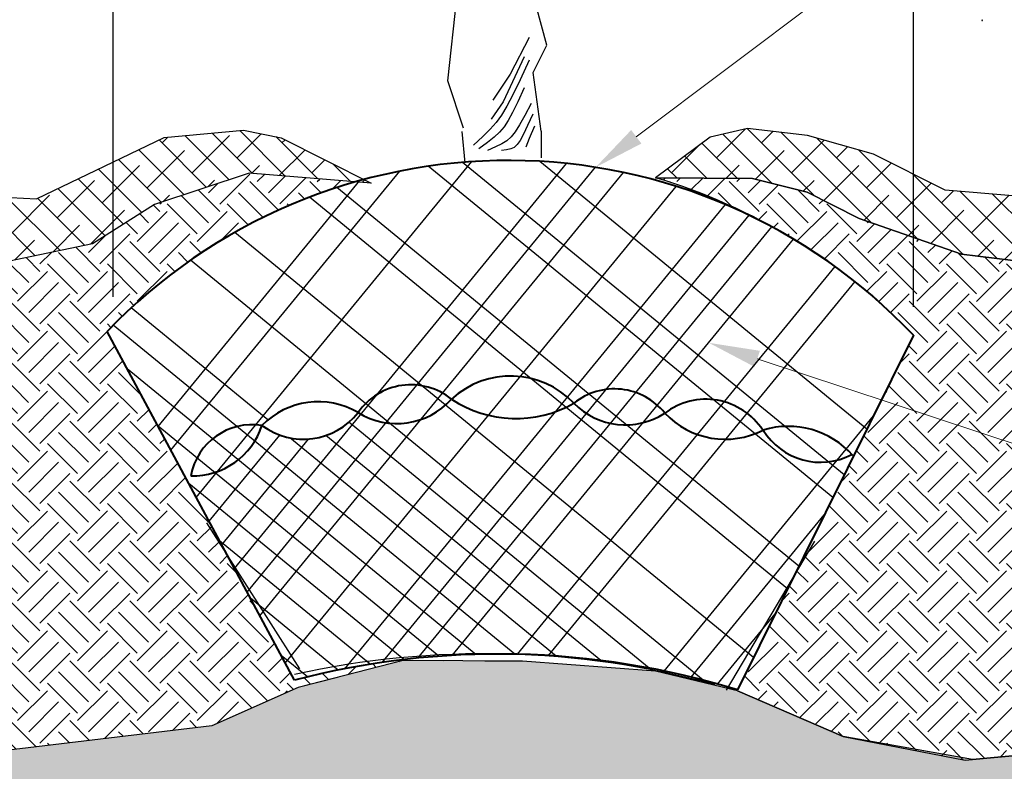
# Paper-space layout '113851PD001' of a CAD drawing. Header units: feet. Extents: x -1 to 187, y -1 to 115.
# Tile 24 of 32: x 13.72 to 16.14, y 15.32 to 17.17. Entities that reach past the tile are written whole.
import ezdxf

# ---------------------------------------------------------------- set-up
doc = ezdxf.new("R2010")
doc.units = ezdxf.units.FT
doc.header["$MEASUREMENT"] = 0
doc.linetypes.add('DASHED2', pattern=[0.375, 0.25, -0.125])
doc.layers.add('MA_Defpoints - soil edge guideline', color=60, linetype='Continuous', plot=False)
for name, color, linetype in [('MA_Detail - earth_disturbed_hatch', 251, 'Continuous'), ('MA_Detail - mulch', 252, 'Continuous'), ('MA_Detail - plant', 7, 'Continuous'), ('MA_Detail - wire basket - hatch', 7, 'Continuous'), ('SH_Text', 7, 'Continuous')]:
    doc.layers.add(name, color=color, linetype=linetype)
for name, color, linetype, lineweight in [('MA_Detail - rootball sides', 7, 'DASHED2', 15), ('MA_Detail - text - label', 7, 'Continuous', 9), ('MA_Detail - wire basket', 7, 'Continuous', 40)]:
    doc.layers.add(name, color=color, linetype=linetype, lineweight=lineweight)
doc.styles.add('Slanted-Normal', font='font31.shx', dxfattribs={"height": 0.14})
doc.dimstyles.new('Dec-1  Slanted', dxfattribs={"dimtxt": 0.14, "dimasz": 0.14, "dimexe": 0.07000000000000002, "dimexo": 0.07000000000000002, "dimgap": 0.07000000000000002, "dimtad": 1, "dimdec": 1, "dimzin": 3, "dimdsep": 46, "dimtxsty": 'Slanted-Normal', "dimblk": 'Dim1', "dimcen": 0, "dimclrd": 95, "dimclre": 95, "dimclrt": 7, "dimadec": 1, "dimazin": 3, "dimtfac": 1, "dimtdec": 1, "dimtix": 1, "dimtofl": 0, "dimtmove": 1, "dimatfit": 3, "dimldrblk": 'Dim1', "dimfxl": 1, "dimtolj": 1, "dimtzin": 0, "dimlwd": -1, "dimlwe": -1, "dimarcsym": 0})
pattern_1 = [(315, (12.45084371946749, 14.07127123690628), (0.03682847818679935, 0.03682847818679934), []), (44.99999999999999, (12.45084371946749, 14.07127123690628), (0.03682847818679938, 0.110485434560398), [0.1302083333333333, -0.078125])]
pattern_2 = [(315, (11.87444663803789, 13.7736722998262), (0.1473139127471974, -2.706112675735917e-17), [0.1041666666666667, -0.1041666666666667]), (315, (11.90206799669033, 13.80129365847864), (0.1473139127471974, -2.706112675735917e-17), [0.1041666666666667, -0.1041666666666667]), (315, (11.92968935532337, 13.82891501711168), (0.1473139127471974, -2.706112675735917e-17), [0.1041666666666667, -0.1041666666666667]), (44.99999999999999, (11.94810359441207, 13.82891501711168), (3.631298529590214e-17, 0.1473139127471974), [0.1041666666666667, -0.1041666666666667]), (44.99999999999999, (11.97572495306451, 13.80129365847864), (3.631298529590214e-17, 0.1473139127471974), [0.1041666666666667, -0.1041666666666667]), (44.99999999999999, (12.00334631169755, 13.7736722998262), (3.631298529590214e-17, 0.1473139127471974), [0.1041666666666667, -0.1041666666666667])]

# ---------------------------------------------------------------- blocks, each defined once
blk = doc.blocks.new('Dim1')
h = blk.add_hatch(color=4)
h.dxf.hatch_style = 1
h.paths.add_polyline_path([(0, 0), (-1.000000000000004, -0.1999999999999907), (-1.000000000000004, 0.1999999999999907)])
at = {"color": 4}
blk.add_lwpolyline([(0, 0), (-1.000000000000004, -0.1999999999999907), (-1.000000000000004, 0.1999999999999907), (0, 0)], dxfattribs=at)
blk = doc.blocks.new('*D1009')
at = {"layer": 'Defpoints', "color": 0, "transparency": 16777216}
for p in [(13.95108881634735, 19.06381169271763), (11.99758602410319, 16.72600594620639, -888.2575935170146), (13.95108881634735, 16.42172700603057, -1816.306040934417)]:
    blk.add_point(p, dxfattribs=at)
at = {"layer": 'SH_Text', "color": 95, "linetype": 'Continuous', "transparency": 16777216}
for p, q in [((11.99758602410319, 16.79600594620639), (11.99758602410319, 19.13381169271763)), ((13.95108881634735, 16.49172700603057), (13.95108881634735, 19.13381169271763)), ((12.13758602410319, 19.06381169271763), (13.81108881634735, 19.06381169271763))]:
    blk.add_line(p, q, dxfattribs=at)
at = {"layer": 'SH_Text', "color": 95, "transparency": 16777216, "xscale": 0.14, "yscale": 0.14, "zscale": 0.14, "rotation": 180}
blk.add_blockref('Dim1', (11.99758602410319, 19.06381169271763), dxfattribs=at)
at = {"layer": 'SH_Text', "color": 95, "transparency": 16777216, "xscale": 0.14, "yscale": 0.14, "zscale": 0.14}
blk.add_blockref('Dim1', (13.95108881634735, 19.06381169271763), dxfattribs=at)
at = {"layer": 'SH_Text', "color": 7, "transparency": 16777216, "insert": (15.97639009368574, 19.27618900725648), "char_height": 0.14, "width": 6.004105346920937, "attachment_point": 3, "style": 'Slanted-Normal'}
blk.add_mtext('\\A1;EQUAL', dxfattribs=at)
blk = doc.blocks.new('*D1010')
at = {"layer": 'Defpoints', "color": 0, "transparency": 16777216}
for p in [(15.91752899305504, 19.06381169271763), (13.95108881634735, 18.87523298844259), (15.91752899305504, 16.39711778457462, -1816.306040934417)]:
    blk.add_point(p, dxfattribs=at)
at = {"layer": 'SH_Text', "color": 95, "linetype": 'Continuous', "transparency": 16777216}
for p, q in [((14.55990262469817, 19.56707914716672), (13.25990262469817, 19.56707914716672)), ((14.93430890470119, 19.06381169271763), (14.55990262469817, 19.56707914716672)), ((13.95108881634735, 18.94523298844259), (13.95108881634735, 19.13381169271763)), ((15.91752899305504, 16.46711778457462), (15.91752899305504, 19.13381169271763)), ((14.09108881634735, 19.06381169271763), (15.77752899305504, 19.06381169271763))]:
    blk.add_line(p, q, dxfattribs=at)
at = {"layer": 'SH_Text', "color": 95, "transparency": 16777216, "xscale": 0.14, "yscale": 0.14, "zscale": 0.14, "rotation": 180}
blk.add_blockref('Dim1', (13.95108881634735, 19.06381169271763), dxfattribs=at)
at = {"layer": 'SH_Text', "color": 95, "transparency": 16777216, "xscale": 0.14, "yscale": 0.14, "zscale": 0.14}
blk.add_blockref('Dim1', (15.91752899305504, 19.06381169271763), dxfattribs=at)
at = {"layer": 'SH_Text', "color": 7, "transparency": 16777216, "insert": (14.48990262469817, 20.01041248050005), "char_height": 0.14, "width": 14.78819287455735, "attachment_point": 3, "style": 'Slanted-Normal'}
blk.add_mtext('\\A1;WIDTH OF \\PROOT BALL', dxfattribs=at)
blk = doc.blocks.new('*D1011')
at = {"layer": 'Defpoints', "color": 0, "transparency": 16777216}
for p in [(17.88396916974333, 19.06381169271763), (17.88396916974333, 16.53771023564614), (15.91752899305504, 16.39711778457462, -1415.344734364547)]:
    blk.add_point(p, dxfattribs=at)
at = {"layer": 'SH_Text', "color": 95, "linetype": 'Continuous', "transparency": 16777216}
for p, q in [((15.91752899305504, 16.46711778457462), (15.91752899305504, 19.13381169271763)), ((17.88396916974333, 16.60771023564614), (17.88396916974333, 19.13381169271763)), ((16.05752899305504, 19.06381169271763), (17.74396916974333, 19.06381169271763))]:
    blk.add_line(p, q, dxfattribs=at)
at = {"layer": 'SH_Text', "color": 95, "transparency": 16777216, "xscale": 0.14, "yscale": 0.14, "zscale": 0.14, "rotation": 180}
blk.add_blockref('Dim1', (15.91752899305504, 19.06381169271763), dxfattribs=at)
at = {"layer": 'SH_Text', "color": 95, "transparency": 16777216, "xscale": 0.14, "yscale": 0.14, "zscale": 0.14}
blk.add_blockref('Dim1', (17.88396916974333, 19.06381169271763), dxfattribs=at)
at = {"layer": 'SH_Text', "color": 7, "transparency": 16777216, "insert": (16.90074908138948, 19.2104783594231), "char_height": 0.14, "width": 9.941799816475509, "attachment_point": 5, "style": 'Slanted-Normal'}
blk.add_mtext('\\A1;EQUAL', dxfattribs=at)

psp = doc.layouts.new('113851PD001')

# ---------------------------------------------------------------- hatches: boundary and pattern name
at = {"layer": 'MA_Detail - earth_disturbed_hatch', "ltscale": 2}
h = psp.add_hatch(dxfattribs=at)
h.set_pattern_fill('EARTH', color=256, scale=5, angle=-45.00000000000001, style=0)
h.set_pattern_definition(pattern_2)
edge = h.paths.add_edge_path()
edge.add_line((13.5163100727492, 15.35562080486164), (14.19334133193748, 15.43706486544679))
edge.add_line((14.19334133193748, 15.4370648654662), (14.4054545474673, 15.53116838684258))
edge.add_line((14.4054545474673, 15.53116838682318), (14.66707170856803, 15.59814884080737))
edge.add_line((14.66707170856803, 15.59814884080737), (14.66528916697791, 15.59960987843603))
edge.add_ellipse((14.89880400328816, 13.62102844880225), major_axis=(1.408778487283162, 1.408778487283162), ratio=0.9999999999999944, start_angle=51.73098799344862, end_angle=59.59540132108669)
edge.add_line((14.3967575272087, 15.54904893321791), (14.22982472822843, 15.85987416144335))
edge.add_line((14.22982472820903, 15.85987416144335), (14.21676702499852, 15.88033395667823))
edge.add_line((14.21676702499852, 15.88033395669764), (14.21801729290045, 15.88185934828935))
edge.add_line((14.21801729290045, 15.88185934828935), (13.93625325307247, 16.40649784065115))
edge.add_ellipse((14.92243532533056, 15.46064457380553), major_axis=(-0.9662280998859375, 0.9662280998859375), ratio=0.9999999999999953, start_angle=-29.006912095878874, end_angle=1.1958036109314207, ccw=False)
edge.add_line((14.54594832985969, 16.77420881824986), (14.2857765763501, 16.79586130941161))
edge.add_line((14.2857765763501, 16.79586130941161), (14.05312978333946, 16.71839070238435))
edge.add_line((14.05312978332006, 16.71839070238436), (13.90012407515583, 16.62195376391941))
edge.add_line((13.90012407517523, 16.62195376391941), (13.67656963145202, 16.57542694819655))
edge.add_line((13.67656963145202, 16.57542694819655), (13.39281253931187, 16.55423318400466))
edge.add_line((13.39281253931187, 16.55423318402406), (12.71961610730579, 16.54324439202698))
edge.add_line((12.71961610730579, 16.54324439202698), (12.48421726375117, 16.523464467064))
edge.add_line((12.48421726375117, 16.5234644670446), (11.98464863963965, 16.54569850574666))
edge.add_line((11.98464863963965, 16.54569850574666), (11.98464863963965, 16.54435974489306))
edge.add_line((11.98464863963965, 16.54435974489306), (12.06200497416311, 16.14873519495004))
edge.add_line((12.06200497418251, 16.14873519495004), (12.21835174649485, 15.75434815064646))
edge.add_line((12.21835174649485, 15.75434815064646), (12.50485893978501, 15.50175763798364))
edge.add_line((12.50485893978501, 15.50175763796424), (13.04104689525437, 15.37050108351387))
edge.add_line((13.04104689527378, 15.37050108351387), (13.5163100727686, 15.35562080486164))
h = psp.add_hatch(dxfattribs=at)
h.set_pattern_fill('EARTH', color=256, scale=5, angle=-45.00000000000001, style=0)
h.set_pattern_definition(pattern_2)
edge = h.paths.add_edge_path()
edge.add_line((15.4856264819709, 15.52251592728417), (15.74503993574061, 15.41018839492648))
edge.add_line((15.74503993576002, 15.41018839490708), (16.04480658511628, 15.35258450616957))
edge.add_line((16.04480658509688, 15.35258450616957), (16.59676729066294, 15.40263790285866))
edge.add_line((16.59676729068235, 15.40263790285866), (17.17088407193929, 15.5455372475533))
edge.add_line((17.17088407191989, 15.5455372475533), (17.56539721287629, 15.77133966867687))
edge.add_line((17.56539721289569, 15.77133966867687), (17.74054996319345, 15.99598259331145))
edge.add_line((17.74054996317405, 15.99598259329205), (17.82697828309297, 16.22878720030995))
edge.add_line((17.82697828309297, 16.22878720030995), (17.88393807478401, 16.4814709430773))
edge.add_line((17.88393807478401, 16.4814709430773), (17.19436558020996, 16.53169221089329))
edge.add_line((17.19436558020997, 16.53169221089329), (16.84403512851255, 16.54336552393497))
edge.add_line((16.84403512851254, 16.54336552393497), (16.40241087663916, 16.55142013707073))
edge.add_line((16.40241087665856, 16.55142013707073), (16.03596640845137, 16.59663288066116))
edge.add_line((16.03596640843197, 16.59663288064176), (15.78402498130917, 16.68456600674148))
edge.add_line((15.78402498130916, 16.68456600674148), (15.65637751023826, 16.74948451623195))
edge.add_line((15.65637751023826, 16.74948451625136), (15.52260706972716, 16.78303070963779))
edge.add_line((15.52260706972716, 16.78303070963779), (15.2841074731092, 16.78459699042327))
edge.add_ellipse((14.86608223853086, 15.3897668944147), major_axis=(-1.02963490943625, 1.02963490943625), ratio=0.9999999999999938, start_angle=268.77301166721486, end_angle=298.3167280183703, ccw=False)
edge.add_line((15.91752899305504, 16.39711778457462), (15.48537303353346, 15.52503748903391))
h = psp.add_hatch(dxfattribs=at)
h.set_pattern_fill('EARTH', color=256, scale=4, angle=-90.00000000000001, style=0)
h.set_pattern_definition([(270, (11.87444663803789, 13.7736722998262), (0.08333333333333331, -0.08333333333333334), [0.08333333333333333, -0.08333333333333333]), (270, (11.90569663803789, 13.7736722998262), (0.08333333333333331, -0.08333333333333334), [0.08333333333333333, -0.08333333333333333]), (270, (11.93694663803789, 13.7736722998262), (0.08333333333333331, -0.08333333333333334), [0.08333333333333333, -0.08333333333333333]), (360, (11.94736330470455, 13.76325563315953), (0.08333333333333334, 0.0833333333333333), [0.08333333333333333, -0.08333333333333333]), (360, (11.94736330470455, 13.73200563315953), (0.08333333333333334, 0.0833333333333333), [0.08333333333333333, -0.08333333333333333]), (360, (11.94736330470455, 13.70075563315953), (0.08333333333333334, 0.0833333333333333), [0.08333333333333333, -0.08333333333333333])])
h.paths.add_polyline_path([(11.51408216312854, 16.56249457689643), (11.51408216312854, 16.22269593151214), (11.64481921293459, 15.70815061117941), (12.24324059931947, 15.07401925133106), (12.98728864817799, 14.77075524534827), (13.86839813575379, 14.57510109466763), (14.8474088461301, 14.57510109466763), (15.85578968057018, 14.61423189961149), (17.02081228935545, 14.8196687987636), (17.45157694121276, 15.10336737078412), (17.83339113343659, 15.54358922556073), (18.16625471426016, 16.01315926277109), (18.21103857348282, 16.45764835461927), (17.88395529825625, 16.48154734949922), (17.82697828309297, 16.22878720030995), (17.74054996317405, 15.99598259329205), (17.56539721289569, 15.77133966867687), (17.17088407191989, 15.5455372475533), (16.59676729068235, 15.40263790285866), (16.06267149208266, 15.35420454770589), (15.74503993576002, 15.41018839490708), (15.4856264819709, 15.52251592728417), (15.28386050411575, 15.57147921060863), (14.95673038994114, 15.59543529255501), (14.66415063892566, 15.59740097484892), (14.4054545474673, 15.53116838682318), (14.19334133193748, 15.4370648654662), (13.5163100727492, 15.35562080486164), (13.04104689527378, 15.37050108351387), (12.50485893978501, 15.50175763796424), (12.21835174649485, 15.75434815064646), (12.06200497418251, 16.14873519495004), (11.98464863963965, 16.54435974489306), (11.59311249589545, 16.56312439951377)])
at = {"layer": 'MA_Detail - mulch'}
h = psp.add_hatch(dxfattribs=at)
h.set_pattern_fill('ANSI38', color=256, scale=5, angle=-90.00000000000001, style=0)
h.set_pattern_definition(pattern_1)
h.paths.add_polyline_path([(11.51408216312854, 16.69639618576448), (11.51408216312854, 16.56249457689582), (11.59311249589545, 16.56312439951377), (12.48421726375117, 16.5234644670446), (12.71961610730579, 16.54324439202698), (13.39281253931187, 16.55423318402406), (13.67656963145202, 16.57542694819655), (13.90012407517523, 16.62195376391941), (14.05312978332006, 16.71839070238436), (14.2857765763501, 16.79586130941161), (14.58489476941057, 16.77096754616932), (14.36436761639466, 16.88286506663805), (14.27175598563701, 16.9013687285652), (14.07673158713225, 16.88343681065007), (13.76306256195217, 16.73294690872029), (13.5985443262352, 16.74025107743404), (13.17281372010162, 16.71247233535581), (12.82961551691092, 16.73005443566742)])
h = psp.add_hatch(dxfattribs=at)
h.set_pattern_fill('ANSI38', color=256, scale=5, angle=-90.00000000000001, style=0)
h.set_pattern_definition(pattern_1)
h.paths.add_polyline_path([(18.19679727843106, 16.56761147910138), (16.86207888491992, 16.71533718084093), (16.37829870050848, 16.70417962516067), (16.16164168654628, 16.74025107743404), (15.99548458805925, 16.75438607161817), (15.81917432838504, 16.84257826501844), (15.65748729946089, 16.88822623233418), (15.50986013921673, 16.90578308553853), (15.41847180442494, 16.8847148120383), (15.2841074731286, 16.78459699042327), (15.52260706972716, 16.78303070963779), (15.65637751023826, 16.74948451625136), (15.78402498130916, 16.68456600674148), (16.03596640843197, 16.59663288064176), (16.40241087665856, 16.55142013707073), (16.84403512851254, 16.54336552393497), (17.19436558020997, 16.53169221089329), (18.21103857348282, 16.45764835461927), (18.24211045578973, 16.50551466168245)])

# ---------------------------------------------------------------- linework, layer by layer
at = {"layer": 'MA_Defpoints - soil edge guideline'}
for p, q in [((15.52260706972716, 16.78303070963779, -1415.344734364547), (15.2841074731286, 16.78459699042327, -1415.344734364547)), ((15.2841074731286, 16.78459699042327, -1415.344734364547), (15.2841074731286, 16.78459699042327, -1415.344734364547)), ((15.65637751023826, 16.74948451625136, -1415.344734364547), (15.52260706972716, 16.78303070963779, -1415.344734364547)), ((15.78402498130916, 16.68456600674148, -1415.344734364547), (15.65637751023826, 16.74948451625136, -1415.344734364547)), ((16.03596640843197, 16.59663288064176, -1415.344734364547), (15.78402498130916, 16.68456600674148, -1415.344734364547)), ((16.40241087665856, 16.55142013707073, -1415.344734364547), (16.03596640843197, 16.59663288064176, -1415.344734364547)), ((15.91752899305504, 16.39711778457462, -1415.344734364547), (15.48537303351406, 15.52503748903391, -1415.344734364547)), ((14.66415063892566, 15.59740097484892, 801.922613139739), (14.4054545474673, 15.53116838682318, 801.922613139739)), ((14.95673038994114, 15.59543529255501, 801.922613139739), (14.66415063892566, 15.59740097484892, 801.922613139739)), ((15.28386050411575, 15.57147921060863, 801.922613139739), (14.95673038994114, 15.59543529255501, 801.922613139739)), ((15.4856264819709, 15.52251592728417, 801.922613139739), (15.28386050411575, 15.57147921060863, 801.922613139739)), ((14.4054545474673, 15.53116838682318, 801.922613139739), (14.19334133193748, 15.4370648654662, 801.922613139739)), ((15.48537303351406, 15.52503748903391, -1415.344734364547), (15.48537303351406, 15.52503748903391, -1415.344734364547)), ((15.4856264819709, 15.52251592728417, -1415.344734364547), (15.4856264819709, 15.52251592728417, -1415.344734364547)), ((15.4856264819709, 15.52251592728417, -1415.344734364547), (15.74503993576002, 15.41018839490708, -1415.344734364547)), ((15.74503993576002, 15.41018839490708, 801.922613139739), (15.4856264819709, 15.52251592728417, 801.922613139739)), ((14.19334133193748, 15.4370648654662, 801.922613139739), (13.5163100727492, 15.35562080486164, 801.922613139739)), ((15.74503993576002, 15.41018839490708, -1415.344734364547), (16.04480658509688, 15.35258450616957, -1415.344734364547)), ((16.06267149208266, 15.35420454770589, 801.922613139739), (15.74503993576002, 15.41018839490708, 801.922613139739)), ((16.04480658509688, 15.35258450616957, -1415.344734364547), (16.59676729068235, 15.40263790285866, -1415.344734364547)), ((16.59676729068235, 15.40263790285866, 801.922613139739), (16.06267149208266, 15.35420454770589, 801.922613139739))]:
    psp.add_line(p, q, dxfattribs=at)
psp.add_ellipse((14.86608223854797, 15.38976689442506, -1415.344734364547), major_axis=(-1.029634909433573, 1.029634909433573), ratio=0.9999999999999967, start_param=4.690973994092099, end_param=5.206609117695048, dxfattribs=at)
at = {"layer": 'MA_Detail - mulch'}
for p, q in [((14.07673158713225, 16.88343681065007, -487.2962869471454), (14.27175598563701, 16.9013687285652, -487.2962869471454)), ((14.27175598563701, 16.9013687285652, -487.2962869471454), (14.36436761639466, 16.88286506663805, -487.2962869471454)), ((15.50986013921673, 16.90578308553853, -487.2962869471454), (15.41847180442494, 16.8847148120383, -487.2962869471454)), ((15.65748729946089, 16.88822623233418, -487.2962869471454), (15.50986013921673, 16.90578308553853, -487.2962869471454)), ((15.81917432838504, 16.84257826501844, -487.2962869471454), (15.65748729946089, 16.88822623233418, -487.2962869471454)), ((13.76306256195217, 16.73294690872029, -487.2962869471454), (14.07673158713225, 16.88343681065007, -487.2962869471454)), ((14.36436761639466, 16.88286506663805, -487.2962869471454), (14.58489476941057, 16.77096754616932, -487.2962869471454)), ((15.41847180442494, 16.8847148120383, -487.2962869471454), (15.2841074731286, 16.78459699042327, -487.2962869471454)), ((15.99548458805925, 16.75438607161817, -487.2962869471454), (15.81917432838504, 16.84257826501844, -487.2962869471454)), ((14.2857765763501, 16.79586130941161, -487.2962869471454), (14.05312978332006, 16.71839070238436, -487.2962869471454)), ((14.58489476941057, 16.77096754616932, -487.2962869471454), (14.2857765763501, 16.79586130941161, -487.2962869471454)), ((15.2841074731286, 16.78459699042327, -487.2962869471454), (15.52260706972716, 16.78303070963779, -487.2962869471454)), ((15.52260706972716, 16.78303070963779, -487.2962869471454), (15.65637751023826, 16.74948451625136, -487.2962869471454)), ((15.65637751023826, 16.74948451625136, -487.2962869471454), (15.78402498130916, 16.68456600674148, -487.2962869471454)), ((16.16164168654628, 16.74025107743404, -487.2962869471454), (15.99548458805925, 16.75438607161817, -487.2962869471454)), ((13.5985443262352, 16.74025107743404, -487.2962869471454), (13.76306256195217, 16.73294690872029, -487.2962869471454)), ((14.05312978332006, 16.71839070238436, -487.2962869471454), (13.90012407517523, 16.62195376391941, -487.2962869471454)), ((15.78402498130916, 16.68456600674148, -487.2962869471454), (16.03596640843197, 16.59663288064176, -487.2962869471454)), ((13.90012407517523, 16.62195376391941, -487.2962869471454), (13.67656963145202, 16.57542694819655, -487.2962869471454)), ((16.03596640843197, 16.59663288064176, -487.2962869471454), (16.40241087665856, 16.55142013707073, -487.2962869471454))]:
    psp.add_line(p, q, dxfattribs=at)
at = {"layer": 'MA_Detail - plant'}
for p, q in [((14.77350434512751, 17.02318427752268, -177.649211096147), (14.79609536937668, 17.22675909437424, -177.649211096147)), ((15.01654220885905, 17.11027436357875, -177.649211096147), (14.99063861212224, 17.20736354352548, -177.649211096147)), ((14.97374933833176, 17.12929631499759, -177.649211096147), (14.92672620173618, 17.03957038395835, -177.649211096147)), ((14.98316219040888, 17.04354818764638, -177.649211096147), (15.01654220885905, 17.11027436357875, -177.649211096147)), ((14.96092485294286, 17.08229701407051, -177.649211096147), (14.90962687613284, 16.97120778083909, -177.649211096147)), ((14.92672620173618, 17.03957038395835, -177.649211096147), (14.88397787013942, 16.97548042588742, -177.649211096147)), ((15.00256130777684, 16.89923788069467, -177.649211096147), (14.98316219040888, 17.04354818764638, -177.649211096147)), ((14.81212892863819, 16.90609302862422, -177.649211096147), (14.77350434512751, 17.02318427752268, -177.649211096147)), ((14.90962687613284, 16.97120778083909, -177.649211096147), (14.87970306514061, 16.92848115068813, -177.649211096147)), ((14.80806327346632, 16.89826653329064, -177.649211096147), (14.81505962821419, 16.8210441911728, -177.649211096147)), ((14.80806327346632, 16.89826653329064, -177.649211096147), (14.81505962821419, 16.8210441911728, -177.649211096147)), ((14.98657385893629, 16.91139049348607, -177.649211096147), (14.97374933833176, 16.88148184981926, -177.649211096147)), ((15.00256130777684, 16.89923788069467, -177.649211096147), (15.00306657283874, 16.83343396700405, -177.649211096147)), ((14.97374933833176, 16.88148184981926, -177.649211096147), (14.9651996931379, 16.86011852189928, -177.649211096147))]:
    psp.add_line(p, q, dxfattribs=at)
for points in [[(14.97374933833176, 17.07375169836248), (14.95103929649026, 17.02567589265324), (14.93313844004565, 16.98876575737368), (14.91844370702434, 16.96056784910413), (14.9053520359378, 16.93862872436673), (14.89226036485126, 16.92049493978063), (14.87756563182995, 16.90371305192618), (14.85966477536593, 16.88582961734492), (14.83695473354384, 16.86439119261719)], [(14.96092485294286, 17.00538906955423), (14.94527830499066, 16.97144977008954), (14.93273768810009, 16.94537150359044), (14.92200051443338, 16.92540181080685), (14.91176429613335, 16.90978823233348), (14.90072654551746, 16.89677830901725), (14.88758477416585, 16.88461958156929), (14.8710364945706, 16.87155959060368), (14.84977921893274, 16.85584587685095)], [(14.9780241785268, 16.96693511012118), (14.96238597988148, 16.93726847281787), (14.94990380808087, 16.91466174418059), (14.93932527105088, 16.89776302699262), (14.92939797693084, 16.88522042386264), (14.91886953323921, 16.87568203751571), (14.90648754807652, 16.86779597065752), (14.89099962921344, 16.86021032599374), (14.87115338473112, 16.85157320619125)], [(14.98229901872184, 16.94129913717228), (14.96952461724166, 16.91308454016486), (14.95945538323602, 16.89182971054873), (14.95118959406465, 16.8764831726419), (14.94382552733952, 16.86599345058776), (14.93646146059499, 16.85930906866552), (14.92819567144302, 16.85537855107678), (14.91812643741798, 16.85315042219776), (14.9053520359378, 16.85157320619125)]]:
    psp.add_lwpolyline(points, dxfattribs=at)
for major_axis, ratio, start_param, end_param in [((0.0004253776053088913, 0.0004253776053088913), 0.9999999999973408, 5.497787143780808, 8.639379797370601), ((-0.0004253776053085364, 0.0004253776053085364), 0.9999999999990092, 0.7853981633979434, 3.926990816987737)]:
    psp.add_ellipse((16.08649589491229, 17.17177682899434, -177.649211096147), major_axis=major_axis, ratio=ratio, start_param=start_param, end_param=end_param, dxfattribs=at)
at = {"layer": 'MA_Detail - rootball sides', "ltscale": 0.25}
for p, q in [((14.4054545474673, 15.53116838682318, 801.9226131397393), (14.66415063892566, 15.59740097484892, 801.9226131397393)), ((14.66415063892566, 15.59740097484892, 801.9226131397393), (14.95673038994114, 15.59543529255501, 801.9226131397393)), ((14.95673038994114, 15.59543529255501, 801.9226131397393), (15.28386050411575, 15.57147921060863, 801.9226131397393)), ((15.28386050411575, 15.57147921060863, 801.9226131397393), (15.4856264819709, 15.52251592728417, 801.9226131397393)), ((14.19334133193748, 15.4370648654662, 801.9226131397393), (14.4054545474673, 15.53116838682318, 801.9226131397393)), ((15.4856264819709, 15.52251592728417, 801.9226131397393), (15.74503993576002, 15.41018839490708, 801.9226131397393)), ((13.5163100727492, 15.35562080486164, 801.9226131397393), (14.19334133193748, 15.4370648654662, 801.9226131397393)), ((15.74503993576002, 15.41018839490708, 801.9226131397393), (16.06267149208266, 15.35420454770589, 801.9226131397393)), ((16.06267149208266, 15.35420454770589, 801.9226131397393), (16.59676729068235, 15.40263790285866, 801.9226131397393))]:
    psp.add_line(p, q, dxfattribs=at)
at = {"layer": 'MA_Detail - text - label'}
for p, q in [((15.23663920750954, 16.88531291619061), (18.18975334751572, 19.10587146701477)), ((15.53379416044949, 16.3392327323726), (18.18975334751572, 15.4585800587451))]:
    psp.add_line(p, q, dxfattribs=at)
for points in [[(15.2491598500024, 16.8686617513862), (15.13673221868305, 16.81018906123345), (15.22411856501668, 16.90196408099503)], [(15.52723736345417, 16.31945809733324), (15.41514635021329, 16.37857351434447), (15.54035095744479, 16.35900736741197)]]:
    psp.add_solid(points, dxfattribs=at)
at = {"layer": 'MA_Detail - wire basket'}
for p, q in [((14.3967575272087, 15.54904893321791, -1415.344734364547), (13.93625325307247, 16.40649784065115, -1415.344734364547)), ((15.91752899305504, 16.39711778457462, -1415.344734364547), (15.48537303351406, 15.52503748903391, -1415.344734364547))]:
    psp.add_line(p, q, dxfattribs=at)
for centre, major_axis, ratio, start_param, end_param in [((14.92243532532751, 15.46064457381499, -1415.344734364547), (0.9662280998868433, 0.9662280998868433), 0.9999999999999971, 6.252845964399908, 7.874852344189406), ((14.92787064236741, 16.08344084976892, -1415.344734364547), (0.1509827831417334, 0.1509827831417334), 0.9999999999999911, 6.254137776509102, 7.817561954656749), ((14.68287540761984, 16.11820867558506, -1415.344734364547), (-0.1111569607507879, 0.1111569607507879), 0.9999999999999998, -1.471664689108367, 0.1825483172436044), ((15.18293136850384, 16.10663829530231, -1415.344734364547), (-0.1121679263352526, 0.1121679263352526), 0.9999999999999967, 4.60176241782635, 6.177880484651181), ((14.45558450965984, 16.03860852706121, -1415.344734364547), (-0.1379046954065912, 0.1379046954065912), 0.9999999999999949, -1.310706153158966, 0.006905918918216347), ((14.64852042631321, 16.36052287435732, -1415.344734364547), (0.1275060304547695, 0.1275060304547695), 1, 3.371238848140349, 4.7644227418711), ((14.94090558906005, 16.48151159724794, -1415.344734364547), (-0.2043419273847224, 0.2043419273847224), 0.9999999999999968, 1.775985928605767, 2.870935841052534), ((15.4076128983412, 16.07346604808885, -1415.344734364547), (-0.1175998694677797, 0.1175998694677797), 0.9999999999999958, 4.500643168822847, 6.149045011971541), ((15.20976345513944, 16.35419609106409, -1415.344734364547), (0.1254105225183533, 0.1254105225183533), 0.9999999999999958, 3.132153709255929, 4.505896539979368), ((14.29319326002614, 16.02343941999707, -1415.344734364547), (-0.1088438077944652, 0.1088438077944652), 0.9999999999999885, -0.938912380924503, 0.6015652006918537), ((14.41886910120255, 16.31199858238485, -1415.344734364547), (0.1205163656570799, 0.1205163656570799), 0.9999999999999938, 3.284392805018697, 4.836584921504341), ((15.45528785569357, 16.34549036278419, -1415.344734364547), (-0.1441882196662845, 0.1441882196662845), 0.9999999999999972, 1.540492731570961, 2.831734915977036), ((15.60979882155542, 15.96036539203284, -1415.344734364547), (0.1504818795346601, 0.1504818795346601), 0.9999999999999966, 6.224101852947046, 7.360061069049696), ((14.1470539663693, 16.22956677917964, -1415.344734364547), (0.1259110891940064, 0.1259110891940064), 0.99999999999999, 3.89780948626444, 5.189621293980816), ((15.68922580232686, 16.24921739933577, -1415.344734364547), (-0.1161702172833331, 0.1161702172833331), 0.9999999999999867, 1.329289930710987, 2.846413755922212), ((14.89880400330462, 13.62102844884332, -1415.344734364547), (-1.408778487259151, 1.408778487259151), 0.9999999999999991, -1.084242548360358, -0.5306603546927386)]:
    psp.add_ellipse(centre, major_axis=major_axis, ratio=ratio, start_param=start_param, end_param=end_param, dxfattribs=at)
at = {"layer": 'MA_Detail - wire basket - hatch'}
for p, q in [((14.15554220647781, 15.9981865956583, -1415.344734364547), (14.83252118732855, 16.82413602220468, -1415.344734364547)), ((14.24925483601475, 15.82369572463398, -1415.344734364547), (15.06552295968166, 16.81958512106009, -1415.344734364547)), ((15.74752348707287, 16.05405077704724, -1415.344734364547), (14.81001791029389, 16.82246534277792, -1415.344734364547)), ((15.80314108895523, 16.16628575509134, -1415.344734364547), (14.99957521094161, 16.82491834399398, -1415.344734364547)), ((14.09306712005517, 16.11451384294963, -1415.344734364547), (14.65555874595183, 16.80078276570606, -1415.344734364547)), ((14.28049237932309, 15.76553210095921, -1415.344734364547), (15.13673221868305, 16.81018906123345, -1415.344734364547)), ((14.31172992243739, 15.70736847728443, -1415.344734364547), (15.20525056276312, 16.79750994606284, -1415.344734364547)), ((15.71971468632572, 15.99793328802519, -1415.344734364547), (14.72549697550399, 16.81283123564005, -1415.344734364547)), ((14.06182957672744, 16.17267746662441, -1415.344734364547), (14.55754645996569, 16.77747774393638, -1415.344734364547)), ((14.37420500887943, 15.59104122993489, -1415.344734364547), (15.33504360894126, 16.76331409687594, -1415.344734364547)), ((15.63628828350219, 15.82958082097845, -1415.344734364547), (14.50066804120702, 16.76037756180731, -1415.344734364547)), ((15.60847948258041, 15.77346333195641, -1415.344734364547), (14.43340986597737, 16.73659425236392, -1415.344734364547)), ((14.52061420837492, 15.57711794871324, -1415.344734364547), (15.45617208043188, 16.71854701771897, -1415.344734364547)), ((14.61223472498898, 15.59262468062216, -1415.344734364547), (15.51375556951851, 16.69252681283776, -1415.344734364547)), ((15.5250530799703, 15.60511086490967, -1415.344734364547), (14.24999962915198, 16.65019226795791, -1415.344734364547)), ((14.69997372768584, 15.6033957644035, -1415.344734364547), (15.56945362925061, 16.66420628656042, -1415.344734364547)), ((14.7843393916, 15.61005120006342, -1415.344734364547), (15.62332236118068, 16.63365388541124, -1415.344734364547)), ((15.40092518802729, 15.54902947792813, -1415.344734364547), (14.14107000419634, 16.58165381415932, -1415.344734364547)), ((14.94442970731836, 15.612819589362, -1415.344734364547), (15.72572951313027, 16.5660458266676, -1415.344734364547)), ((15.02070886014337, 15.60960906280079, -1415.344734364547), (15.77431720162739, 16.52905027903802, -1415.344734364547)), ((14.3313596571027, 16.18895345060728, -1415.344734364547), (13.99527496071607, 16.4644210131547, -1415.344734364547)), ((14.93782658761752, 15.61295989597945, -1415.344734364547), (13.95108881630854, 16.42172700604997, -1415.344734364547)), ((14.84207095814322, 15.61253416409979, -1415.344734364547), (13.98568206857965, 16.31446246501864, -1415.344734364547)), ((15.30509512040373, 15.57147485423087, -1415.344734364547), (15.81922154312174, 16.19873572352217, -1415.344734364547)), ((14.75146620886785, 15.6078865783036, -1415.344734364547), (14.06138726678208, 16.17350103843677, -1415.344734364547)), ((15.26837074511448, 15.5787654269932, -1415.344734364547), (14.530703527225, 16.18338501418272, -1415.344734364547)), ((14.18677974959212, 15.94002297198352, -1415.344734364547), (14.36043593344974, 16.15189251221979, -1415.344734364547)), ((14.21801729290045, 15.88185934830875, -1415.344734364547), (14.43124885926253, 16.14201290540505, -1415.344734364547)), ((15.03972335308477, 15.60835212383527, -1415.344734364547), (14.38504210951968, 16.14495330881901, -1415.344734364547)), ((15.14918145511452, 15.59754679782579, -1415.344734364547), (14.47419370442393, 16.15079195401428, -1415.344734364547)), ((14.66528916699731, 15.59960987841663, -1415.344734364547), (14.13709246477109, 16.03253961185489, -1415.344734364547)), ((15.37166172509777, 15.55641451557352, -1415.344734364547), (15.69856464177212, 15.95525300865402, -1415.344734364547)), ((14.41024811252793, 15.57717318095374, -1415.344734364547), (14.18113905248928, 15.93615855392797, -1415.344734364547)), ((14.58299275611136, 15.5881524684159, -1415.344734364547), (14.21279766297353, 15.89157818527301, -1415.344734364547)), ((15.67469845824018, 15.89088132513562, -1415.344734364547), (15.45747740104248, 15.52458025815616, -1415.344734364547)), ((14.5041515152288, 15.57386307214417, -1415.344734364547), (14.28850286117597, 15.75061675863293, -1415.344734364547)), ((15.43661116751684, 15.53938115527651, -1415.344734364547), (15.57790774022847, 15.71177029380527, -1415.344734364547)), ((14.42842715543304, 15.55701896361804, -1415.344734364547), (14.36420805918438, 15.60965533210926, -1415.344734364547))]:
    psp.add_line(p, q, dxfattribs=at)
psp.add_ellipse((14.86237812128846, 13.45542035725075, -1415.344734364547), major_axis=(1.52625255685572, 1.52625255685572), ratio=0.9999999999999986, start_param=0.5196022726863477, end_param=1.002935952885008, dxfattribs=at)

# ---------------------------------------------------------------- dimensions: what is measured, and where the dimension line sits
at = {"layer": 'SH_Text'}
for base, p1, p2, text, picture, middle in [((15.91752899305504, 19.06381169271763, 400.9613065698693), (13.95108881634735, 18.87523298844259, 400.9613065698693), (15.91752899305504, 16.39711778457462, -1415.344734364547), 'WIDTH OF \\PROOT BALL', '*D1010', (14.48990262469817, 19.56707914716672, 400.9613065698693)), ((17.88396916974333, 19.06381169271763), (15.91752899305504, 16.39711778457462, -1415.344734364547), (17.88396916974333, 16.53771023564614), 'EQUAL', '*D1011', (16.90074908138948, 19.06381169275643)), ((13.95108881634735, 19.06381169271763, 400.9613065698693), (11.99758602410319, 16.72600594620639, -487.2962869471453), (13.95108881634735, 16.42172700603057, -1415.344734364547), 'EQUAL', '*D1009', (12.97433742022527, 19.05285567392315, 400.9613065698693))]:
    dim = psp.add_linear_dim(base=base, p1=p1, p2=p2, text=text, dimstyle='Dec-1  Slanted', override={"dimpost": "'"}, dxfattribs=at)
    dim.commit()
    dim.dimension.update_dxf_attribs({"geometry": picture, "text_midpoint": middle, "dimtype": 160})

doc.saveas('drawing.dxf')
